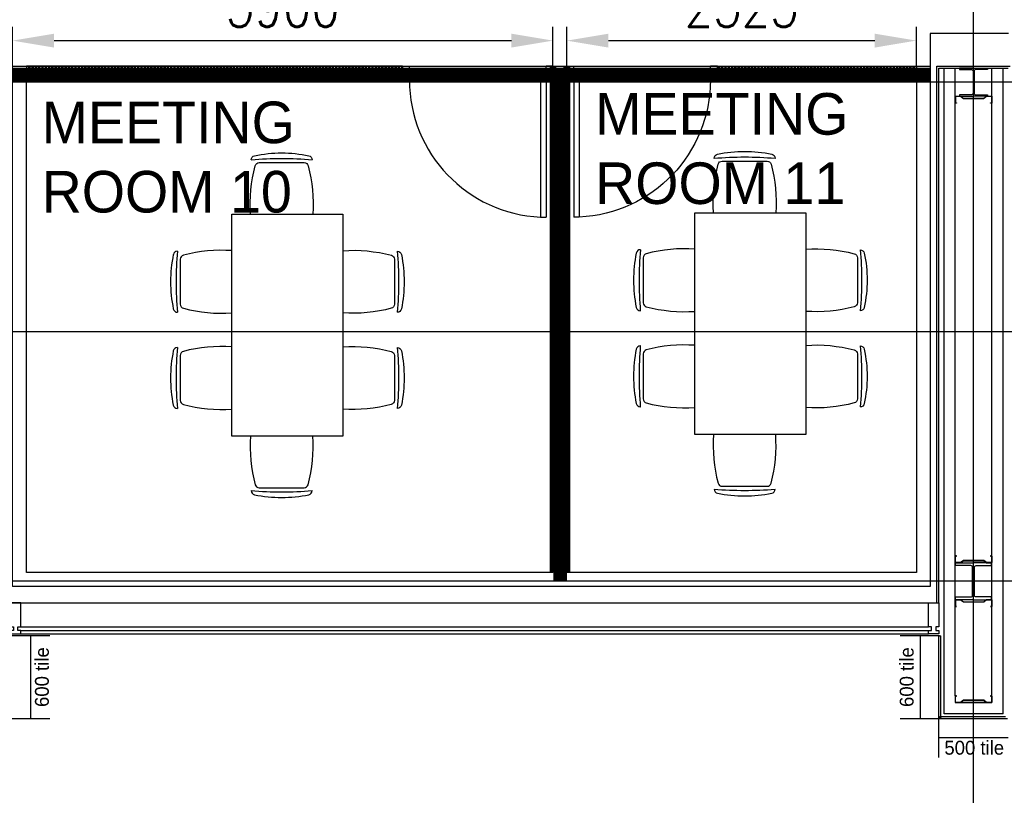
# Model space of a CAD drawing. Header units: millimetres. Extents: x -312551 to 250764, y -35891 to 59426.
# Tile 4 of 256: x -292109 to -285004, y 26865 to 32460. Entities that reach past the tile are written whole.
import ezdxf

# ---------------------------------------------------------------- set-up
doc = ezdxf.new("R2010")
doc.units = ezdxf.units.MM
doc.header["$LTSCALE"] = 2.5
for name, color, linetype in [('FO-00 - FURN$0$FURNITURE', 22, 'Continuous'), ('NF-AS BUILT DIMS', 4, 'Continuous'), ('NF-DIM', 4, 'Continuous'), ('NF-Steel columns', 6, 'Continuous'), ('REGUS-FURNITURE', 40, 'Continuous')]:
    doc.layers.add(name, color=color, linetype=linetype)
doc.styles.add('ROMANS', font='romans.shx', dxfattribs={"width": 0.8})
doc.dimstyles.new('100NFDIM', dxfattribs={"dimscale": 100, "dimtxt": 3, "dimasz": 3, "dimexe": 1, "dimexo": 1, "dimgap": 1, "dimtad": 1, "dimdec": 0, "dimdsep": 46, "dimtxsty": 'ROMANS', "dimcen": 3, "dimclrd": 4, "dimclre": 4, "dimclrt": 1, "dimaunit": 1, "dimadec": 0, "dimazin": 0, "dimtfac": 1, "dimtdec": 0, "dimtmove": 0, "dimatfit": 3, "dimfxl": 0, "dimtolj": 1, "dimarcsym": 0})
pattern_1 = [(0, (-395608.31, 0), (0, 31.75), []), (0, (-395608.31, 15.875), (0, 31.75), [15.875, -7.9375])]

# ---------------------------------------------------------------- blocks, each defined once
blk = doc.blocks.new('254')
at = {"layer": 'NF-Steel columns', "color": 2, "linetype": 'Continuous'}
for points in [[(4507.5, -25240.9), (4378.3, -25240.9), (4378.3, -25220.4), (4488.3, -25220.4, 0.414214), (4501, -25207.7), (4501, -25007.4, 0.414214), (4488.3, -24994.7), (4378.3, -24994.7), (4378.3, -24974.2), (4507.5, -24974.2)], [(4507.5, -25240.9), (4636.6, -25240.9), (4636.6, -25220.4), (4526.7, -25220.4, -0.414214), (4514, -25207.7), (4514, -25007.4, -0.414214), (4526.7, -24994.7), (4636.6, -24994.7), (4636.6, -24974.2), (4507.5, -24974.2)]]:
    blk.add_lwpolyline(points, format="xyb", dxfattribs=at)
blk = doc.blocks.new('Door')
at = {"layer": 'REGUS-FURNITURE'}
for p, q in [((0, 0), (0.1, 0)), ((0, 0), (0, -0.05)), ((0.1, 0), (0.1, -0.09)), ((0.1, -0.05), (0, -0.05)), ((0.1, -0.05), (1.09, -0.05)), ((1.09, -0.09), (1.09, -0.05)), ((0.1, -0.09), (1.09, -0.09)), ((0.1, -1.036), (0, -1.036)), ((0, -1.086), (0, -1.036)), ((0.1, -1.036), (0.1, -1.086)), ((0, -1.086), (0.1, -1.086))]:
    blk.add_line(p, q, dxfattribs=at)
blk.add_arc((0.1, -0.045), 0.991, 270, 357.39738, dxfattribs=at)
blk = doc.blocks.new('FO-00 - FURN$0$CHAIR')
at = {"layer": 'FO-00 - FURN$0$FURNITURE'}
for p, q in [((-309.9, 216.2), (-536.7, -15.7)), ((-283.8, 271.5), (-284.4, 272)), ((-592, -42.5), (-591.5, -43.1))]:
    blk.add_line(p, q, dxfattribs=at)
for centre, radius, start, end in [((227.6, -536.4), 980.5, 124.10127, 147.16322), ((1439.4, -1721.8), 2635.7, 130.84423, 140.42026), ((-305.3, 250.6), 30, 45.63224, 124.10127), ((-288.5, 195.2), 30, 60.47103, 135.63224), ((-803.3, -713.7), 1074.5, 41.61847, 60.47103), ((-571.1, -21.1), 30, 147.16322, 225.63224), ((-515.3, -36.7), 30, 135.63224, 210.79346), ((382, 498, 0), 1074.5, 210.79346, 229.64601)]:
    blk.add_arc(centre, radius, start, end, dxfattribs=at)
blk = doc.blocks.new('TABLE-6')
at = {"layer": 'FO-00 - FURN$0$FURNITURE'}
blk.add_lwpolyline([(105988.8, 23468.7), (105989.1, 25068.7), (106789.1, 25068.6), (106788.8, 23468.6)], close=True, dxfattribs=at)
at = {"layer": 'FO-00 - FURN$0$FURNITURE', "xscale": -1}
for p, rotation in [((106123.7, 25068.7, 0), 45.62262316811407), ((106789, 24806.4, 0), 315.6226231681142), ((106788.9, 24112.5, 0), 315.6226231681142)]:
    blk.add_blockref('FO-00 - FURN$0$CHAIR', p, dxfattribs=dict(at, rotation=rotation))
at = {"layer": 'FO-00 - FURN$0$FURNITURE'}
for p, rotation in [((105989, 24806.5, 0), 44.35820787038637), ((105988.9, 24112.7, 0), 44.35820787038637), ((106123.5, 23468.7, 0), 134.3582078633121)]:
    blk.add_blockref('FO-00 - FURN$0$CHAIR', p, dxfattribs=dict(at, rotation=rotation))
blk = doc.blocks.new('*D302')
at = {"layer": 'Defpoints', "color": 0}
for p in [(-288260.5, 32309.3), (-288260.5, 32026.1), (-292160.5, 31815.4)]:
    blk.add_point(p, dxfattribs=at)
at = {"layer": 'NF-AS BUILT DIMS', "color": 4, "lineweight": -2}
for p, q in [((-292160.5, 31915.4), (-292160.5, 32409.3)), ((-288260.5, 32126.1), (-288260.5, 32409.3)), ((-291860.5, 32309.3), (-288560.5, 32309.3))]:
    blk.add_line(p, q, dxfattribs=at)
at = {"layer": 'NF-AS BUILT DIMS', "color": 4}
for points in [[(-291860.5, 32359.3), (-291860.5, 32259.3), (-292160.5, 32309.3)], [(-288560.5, 32359.3), (-288560.5, 32259.3), (-288260.5, 32309.3)]]:
    blk.add_solid(points, dxfattribs=at)
at = {"layer": 'NF-AS BUILT DIMS', "color": 1, "insert": (-290210.5, 32559.3), "char_height": 300, "attachment_point": 5, "style": 'ROMANS'}
blk.add_mtext('\\A1;3900', dxfattribs=at)
blk = doc.blocks.new('*D303')
at = {"layer": 'Defpoints', "color": 0}
for p in [(-285638, 32309.3), (-288160.5, 32026.1), (-285638, 32026.1)]:
    blk.add_point(p, dxfattribs=at)
at = {"layer": 'NF-AS BUILT DIMS', "color": 4, "lineweight": -2}
for p, q in [((-288160.5, 32126.1), (-288160.5, 32409.3)), ((-285638, 32126.1), (-285638, 32409.3)), ((-287860.5, 32309.3), (-285938, 32309.3))]:
    blk.add_line(p, q, dxfattribs=at)
at = {"layer": 'NF-AS BUILT DIMS', "color": 4}
for points in [[(-287860.5, 32359.3), (-287860.5, 32259.3), (-288160.5, 32309.3)], [(-285938, 32359.3), (-285938, 32259.3), (-285638, 32309.3)]]:
    blk.add_solid(points, dxfattribs=at)
at = {"layer": 'NF-AS BUILT DIMS', "color": 1, "insert": (-286899.3, 32559.3), "char_height": 300, "attachment_point": 5, "style": 'ROMANS'}
blk.add_mtext('\\A1;2523', dxfattribs=at)

msp = doc.modelspace()

# ---------------------------------------------------------------- hatches: boundary and pattern name
at = {"ltscale": 500000}
h = msp.add_hatch(dxfattribs=at)
h.set_pattern_fill('BRASS', color=8, scale=5, style=0)
h.set_pattern_definition(pattern_1)
h.paths.add_polyline_path([(-289346.5, 32126.1), (-292060.5, 32126.1), (-292060.5, 32026.1), (-289346.5, 32026.1)])
h = msp.add_hatch(dxfattribs=at)
h.set_pattern_fill('BRASS', color=8, scale=5, style=0)
h.set_pattern_definition(pattern_1)
h.paths.add_polyline_path([(-287074.5, 32126.1), (-287074.5, 32026.1), (-285638, 32026.1), (-285638, 32126.1)])

# ---------------------------------------------------------------- linework, layer by layer
at = {"color": 8}
for p, q in [((-285225.5, -27784), (-285225.5, 58409.3)), ((-284973, 32361.6), (-285538, 32361.6)), ((-285538, 32361.6), (-285538, 28371.6)), ((-285490.5, 28254.5), (-285490.5, 32126.1)), ((-285490.5, 32126.1), (-284960.5, 32126.1)), ((-285475.5, 28254.5), (-285475.5, 32111.1)), ((-285475.5, 32111.1), (-284975.5, 32111.1)), ((-285438.5, 27453.5), (-285438.5, 32111.1)), ((-285358.5, 27583.5), (-285358.5, 32111.1)), ((-285092.5, 27583.5), (-285092.5, 32111.1)), ((-285012.5, 27453.5), (-285012.5, 32111.1)), ((-275625.5, 32009.5), (-311086.5, 32009.5)), ((-266863.2, 30209.5), (-311086.5, 30209.5)), ((-231058.6, 28409.5), (-311086.5, 28409.5)), ((-285538, 28371.6), (-292160.5, 28371.6)), ((-292175.5, 28254.5), (-285475.5, 28254.5)), ((-292175.5, 28254.5), (-285475.5, 28254.5)), ((-292100.5, 28079.5), (-285550.5, 28079.5)), ((-292100.5, 28079.5), (-285550.5, 28079.5)), ((-291892, 28016.5), (-292175.5, 28016.5)), ((-292100.5, 28054.5), (-285550.5, 28054.5)), ((-292100.5, 28054.5), (-285550.5, 28054.5)), ((-292100.5, 28029.5), (-285550.5, 28029.5)), ((-292031.8, 28016.5), (-292031.8, 27416.5)), ((-285471.5, 28016.5), (-285755, 28016.5)), ((-285611.3, 28016.5), (-285611.3, 27416.5)), ((-285475.5, 27424.5), (-285475.5, 28016.5)), ((-285475.5, 28016.5), (-285460.5, 28016.5)), ((-285475.5, 28016.5), (-285460.5, 28016.5)), ((-285475.5, 28016.5), (-285460.5, 28016.5)), ((-285475.5, 28016.5), (-285460.5, 28016.5)), ((-285460.5, 27439.5), (-285460.5, 28016.5)), ((-285358.5, 27533.5), (-285092.5, 27533.5)), ((-285460.5, 27439.5), (-285475.5, 27424.5)), ((-285456.5, 27431.5), (-285471.5, 27416.5)), ((-284994.5, 27431.5), (-285456.5, 27431.5)), ((-285012.5, 27453.5), (-285438.5, 27453.5)), ((-291892, 27416.5), (-292175.5, 27416.5)), ((-285471.5, 27416.5), (-285755, 27416.5)), ((-285475.5, 27137), (-285475.5, 27424.5)), ((-284979.5, 27416.5), (-285471.5, 27416.5)), ((-284975.5, 27280.7), (-285475.5, 27280.7))]:
    msp.add_line(p, q, dxfattribs=at)
for points in [[(-285538, 28371.6), (-292160.5, 28371.6), (-292160.5, 32126.1), (-285538, 32126.1)], [(-285348.5, 31857.9), (-285358.5, 31857.9), (-285358.5, 31907.9), (-285318.5, 31907.9), (-285298.5, 31892.9), (-285152.5, 31892.9), (-285132.5, 31907.9), (-285092.5, 31907.9), (-285092.5, 31857.9), (-285102.5, 31857.9), (-285102.5, 31859.9), (-285094.5, 31859.9), (-285094.5, 31905.9), (-285131.8, 31905.9), (-285151.8, 31890.9), (-285299.2, 31890.9), (-285319.2, 31905.9), (-285356.5, 31905.9), (-285356.5, 31859.9), (-285348.5, 31859.9)], [(-285348.5, 28592.8), (-285358.5, 28592.8), (-285358.5, 28542.8), (-285318.5, 28542.8), (-285298.5, 28557.8), (-285152.5, 28557.8), (-285132.5, 28542.8), (-285092.5, 28542.8), (-285092.5, 28592.8), (-285102.5, 28592.8), (-285102.5, 28590.8), (-285094.5, 28590.8), (-285094.5, 28544.8), (-285131.8, 28544.8), (-285151.8, 28559.8), (-285299.2, 28559.8), (-285319.2, 28544.8), (-285356.5, 28544.8), (-285356.5, 28590.8), (-285348.5, 28590.8)], [(-285348.5, 28226.1), (-285358.5, 28226.1), (-285358.5, 28276.1), (-285318.5, 28276.1), (-285298.5, 28261.1), (-285152.5, 28261.1), (-285132.5, 28276.1), (-285092.5, 28276.1), (-285092.5, 28226.1), (-285102.5, 28226.1), (-285102.5, 28228.1), (-285094.5, 28228.1), (-285094.5, 28274.1), (-285131.8, 28274.1), (-285151.8, 28259.1), (-285299.2, 28259.1), (-285319.2, 28274.1), (-285356.5, 28274.1), (-285356.5, 28228.1), (-285348.5, 28228.1)], [(-285348.5, 27583.5), (-285358.5, 27583.5), (-285358.5, 27533.5), (-285318.5, 27533.5), (-285298.5, 27548.5), (-285152.5, 27548.5), (-285132.5, 27533.5), (-285092.5, 27533.5), (-285092.5, 27583.5), (-285102.5, 27583.5), (-285102.5, 27581.5), (-285094.5, 27581.5), (-285094.5, 27535.5), (-285131.8, 27535.5), (-285151.8, 27550.5), (-285299.2, 27550.5), (-285319.2, 27535.5), (-285356.5, 27535.5), (-285356.5, 27581.5), (-285348.5, 27581.5)]]:
    msp.add_lwpolyline(points, close=True, dxfattribs=at)
at = {"color": 8, "ltscale": 500000}
for points in [[(-292060.5, 32026.1), (-289346.5, 32026.1), (-289346.5, 32126.1), (-292060.5, 32126.1)], [(-287074.5, 32126.1), (-285638, 32126.1), (-285638, 32026.1), (-287074.5, 32026.1)]]:
    msp.add_lwpolyline(points, close=True, dxfattribs=at)
at = {"color": 8, "ltscale": 0.1, "const_width": 50}
for points in [[(-288260.5, 32126.1), (-288260.5, 28471.6)], [(-288160.5, 32126.1), (-288160.5, 28471.6)]]:
    msp.add_lwpolyline(points, dxfattribs=at)
at = {"color": 8}
for points in [[(-285225.5, 32111.1), (-285327.1, 32111.1), (-285327.1, 32100.1), (-285239.9, 32100.1, -0.414214), (-285229.2, 32089.4), (-285229.2, 31929.6, -0.414214), (-285239.9, 31918.9), (-285327.1, 31918.9), (-285327.1, 31907.9), (-285225.5, 31907.9)], [(-285225.5, 32111.1), (-285123.9, 32111.1), (-285123.9, 32100.1), (-285211.2, 32100.1, 0.414214), (-285221.9, 32089.4), (-285221.9, 31929.6, 0.414214), (-285211.2, 31918.9), (-285123.9, 31918.9), (-285123.9, 31907.9), (-285225.5, 31907.9)]]:
    msp.add_lwpolyline(points, format="xyb", dxfattribs=at)
for points in [[(-288260.5, 28471.6), (-292060.5, 28471.6), (-292060.5, 32026.1), (-285638, 32026.1), (-285638, 28471.6), (-288160.5, 28471.6)], [(-292100.5, 28054.5), (-292123, 28054.5), (-292123, 28079.5), (-292100.5, 28079.5), (-292100.5, 28254.5), (-292175.5, 28254.5), (-292175.5, 28079.5), (-292153, 28079.5), (-292153, 28054.5), (-292175.5, 28054.5), (-292175.5, 28029.5), (-292100.5, 28029.5), (-292100.5, 28054.5)], [(-285550.5, 28054.5), (-285528, 28054.5), (-285528, 28079.5), (-285550.5, 28079.5), (-285550.5, 28254.5), (-285475.5, 28254.5), (-285475.5, 28079.5), (-285498, 28079.5), (-285498, 28054.5), (-285475.5, 28054.5), (-285475.5, 28029.5), (-285550.5, 28029.5), (-285550.5, 28054.5)]]:
    msp.add_lwpolyline(points, dxfattribs=at)
at = {"layer": 'NF-DIM', "color": 170, "ltscale": 500000, "const_width": 100}
for points in [[(-285538, 32063.5), (-292175.5, 32063.5)], [(-288208.8, 32064.4), (-288208.8, 28409.5)]]:
    msp.add_lwpolyline(points, dxfattribs=at)

# ---------------------------------------------------------------- block references
at = {"color": 8, "yscale": 1000, "zscale": 1000}
for p, xscale, rotation in [((-288260.5, 32126.1), 1000, 270), ((-288160.5, 32126.1), -1000, 90)]:
    msp.add_blockref('Door', p, dxfattribs=dict(at, xscale=xscale, rotation=rotation))
at = {"color": 8}
for name, p in [('TABLE-6', (-393225.6, 5998.7)), ('TABLE-6', (-396566.5, 5987.7)), ('254', (-289733, 53517))]:
    msp.add_blockref(name, p, dxfattribs=at)

# ---------------------------------------------------------------- texts
at = {"color": 8, "attachment_point": 1}
for s, insert, char_height, width in [('MEETING ROOM 11', (-287956.6, 31930.8), 300, 2089.638), ('MEETING ROOM 10', (-291950.9, 31869.5), 300, 2089.638), ('500 tile', (-285436.1, 27258.3), 100, 517.833)]:
    msp.add_mtext(s, dxfattribs=dict(at, insert=insert, char_height=char_height, width=width))
at = {"color": 8, "char_height": 100, "width": 496.921, "attachment_point": 1, "rotation": 90}
for insert in [(-291999.1, 27502.2), (-285758.3, 27502.2)]:
    msp.add_mtext('600 tile', dxfattribs=dict(at, insert=insert))

# ---------------------------------------------------------------- dimensions: what is measured, and where the dimension line sits
at = {"layer": 'NF-AS BUILT DIMS', "color": 8}
for base, p1, p2, picture, middle in [((-288260.5, 32309.3), (-292160.5, 31815.4), (-288260.5, 32026.1), '*D302', (-290210.5, 32559.3)), ((-285638.011409, 32309.316594), (-288160.511413, 32026.074259), (-285638.011409, 32026.074259), '*D303', (-286899.261411, 32559.316594))]:
    dim = msp.add_linear_dim(base=base, p1=p1, p2=p2, dimstyle='100NFDIM', dxfattribs=at)
    dim.commit()
    dim.dimension.update_dxf_attribs({"geometry": picture, "text_midpoint": middle})

doc.saveas('drawing.dxf')
